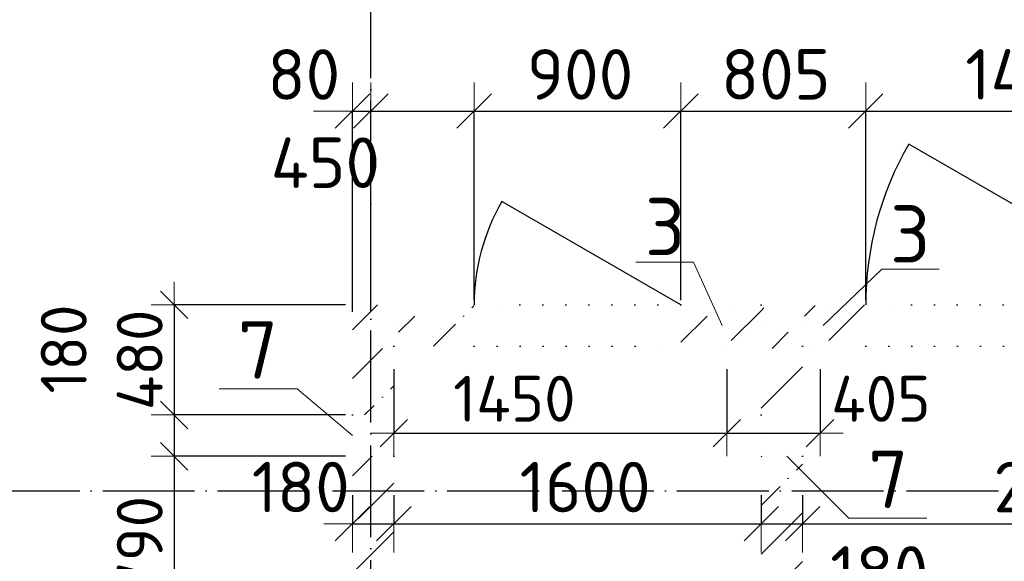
# Model space of a CAD drawing. Header units: millimetres. Extents: x -3495 to 109513, y -3287 to 62337.
# Tile 16 of 41: x 6871 to 11159, y 35312 to 37672. Entities that reach past the tile are written whole.
import ezdxf

# ---------------------------------------------------------------- set-up
doc = ezdxf.new("R2010")
doc.units = ezdxf.units.MM
doc.header["$PDMODE"] = 65
for name, pattern in [('______11', [500, 400, -50, 0, -50]), ('______5', [1100, 800, -100, 100, -100]), ('______9', [100, 0, -100])]:
    doc.linetypes.add(name, pattern=pattern)
for name, color, linetype, lineweight in [('Standard', 7, 'Continuous', 25), ('Ограждение_ 2D надпись', 7, 'Continuous', 13), ('Размерная линия_ общее', 7, 'Continuous', 13), ('Размерная линия_ общее_1', 7, 'Continuous', 13), ('Стена_ общее', 7, 'Continuous', 35)]:
    doc.layers.add(name, color=color, linetype=linetype, lineweight=lineweight)
doc.layers.add('Осевая линия_ общее', color=7, linetype='______5', lineweight=13, true_color=0xa0a0a0)
doc.styles.add('ISOCPEUR', font='ISOCPEUR')
doc.dimstyles.new('DIMSTYLE_10', dxfattribs={"dimtxt": 220, "dimasz": 250, "dimexe": 0, "dimexo": 0, "dimgap": 110, "dimtad": 0, "dimdec": 0, "dimrnd": 5, "dimzin": 12, "dimdsep": 46, "dimtxsty": 'ISOCPEUR', "dimblk1": 'ALL_ML_STRICH', "dimblk2": 'ALL_ML_STRICH', "dimsah": 1, "dimcen": 0, "dimclrd": 7, "dimclre": 256, "dimclrt": 7, "dimadec": 0, "dimazin": 0, "dimtfac": 1, "dimtdec": 0, "dimtix": 1, "dimtmove": 2, "dimatfit": 3, "dimfxl": 0, "dimtvp": 1.2, "dimtzin": 0, "dimlwd": 0, "dimlwe": -3, "dimarcsym": 0})
doc.dimstyles.new('DIMSTYLE_11', dxfattribs={"dimtxt": 220, "dimasz": 250, "dimexe": 0, "dimexo": 0, "dimgap": 110, "dimtad": 2, "dimdec": 0, "dimrnd": 5, "dimzin": 12, "dimdsep": 46, "dimtxsty": 'ISOCPEUR', "dimblk1": 'ALL_ML_STRICH', "dimblk2": 'ALL_ML_STRICH', "dimsah": 1, "dimcen": 0, "dimclrd": 7, "dimclre": 256, "dimclrt": 7, "dimadec": 0, "dimazin": 0, "dimtfac": 1, "dimtdec": 0, "dimtix": 1, "dimtmove": 2, "dimatfit": 3, "dimfxl": 0, "dimtvp": 1.2, "dimtzin": 0, "dimlwd": 0, "dimlwe": -3, "dimarcsym": 0})
doc.dimstyles.new('DIMSTYLE_3', dxfattribs={"dimtxt": 220, "dimasz": 250, "dimexe": 0, "dimexo": 0, "dimgap": 110, "dimtad": 2, "dimdec": 0, "dimrnd": 5, "dimzin": 12, "dimdsep": 46, "dimtxsty": 'ISOCPEUR', "dimblk1": 'ALL_ML_STRICH', "dimblk2": 'ALL_ML_STRICH', "dimsah": 1, "dimcen": 0, "dimclrd": 7, "dimclre": 256, "dimclrt": 7, "dimadec": 0, "dimazin": 0, "dimtfac": 1, "dimtdec": 0, "dimtix": 1, "dimtmove": 2, "dimatfit": 3, "dimfxl": 0, "dimtzin": 0, "dimlwd": 0, "dimlwe": -3, "dimarcsym": 0})
doc.dimstyles.new('DIMSTYLE_5', dxfattribs={"dimtxt": 200, "dimasz": 200, "dimexe": 0, "dimexo": 0, "dimgap": 100, "dimtad": 2, "dimdec": 0, "dimrnd": 5, "dimzin": 12, "dimdsep": 46, "dimtxsty": 'ISOCPEUR', "dimblk1": 'ALL_ML_STRICH', "dimblk2": 'ALL_ML_STRICH', "dimsah": 1, "dimcen": 0, "dimclrd": 7, "dimclre": 256, "dimclrt": 7, "dimadec": 0, "dimazin": 0, "dimtfac": 1, "dimtdec": 0, "dimtix": 1, "dimtmove": 2, "dimatfit": 3, "dimfxl": 0, "dimtzin": 0, "dimlwd": 0, "dimlwe": -3, "dimarcsym": 0})
doc.dimstyles.new('DIMSTYLE_7', dxfattribs={"dimtxt": 200, "dimasz": 200, "dimexe": 0, "dimexo": 0, "dimgap": 100, "dimtad": 2, "dimdec": 0, "dimrnd": 5, "dimzin": 12, "dimdsep": 46, "dimtxsty": 'ISOCPEUR', "dimblk1": 'ALL_ML_STRICH', "dimblk2": 'ALL_ML_STRICH', "dimsah": 1, "dimcen": 0, "dimclrd": 7, "dimclre": 256, "dimclrt": 7, "dimadec": 0, "dimazin": 0, "dimtfac": 1, "dimtdec": 0, "dimtix": 1, "dimtmove": 2, "dimatfit": 3, "dimfxl": 0, "dimtvp": 1.2, "dimtzin": 0, "dimlwd": 0, "dimlwe": -3, "dimarcsym": 0})
doc.dimstyles.new('DIMSTYLE_8', dxfattribs={"dimtxt": 220, "dimasz": 250, "dimexe": 0, "dimexo": 0, "dimgap": 110, "dimtad": 2, "dimdec": 0, "dimrnd": 5, "dimzin": 12, "dimdsep": 46, "dimtxsty": 'ISOCPEUR', "dimblk1": 'ALL_ML_STRICH', "dimblk2": 'ALL_ML_STRICH', "dimsah": 1, "dimcen": 0, "dimclrd": 7, "dimclre": 256, "dimclrt": 7, "dimadec": 0, "dimazin": 0, "dimtfac": 1, "dimtdec": 0, "dimtix": 1, "dimtmove": 2, "dimatfit": 3, "dimfxl": 0, "dimtvp": 1.2, "dimtzin": 0, "dimlwd": 0, "dimlwe": -3, "dimarcsym": 0})
doc.dimstyles.new('DIMSTYLE_9', dxfattribs={"dimtxt": 220, "dimasz": 250, "dimexe": 0, "dimexo": 0, "dimgap": 110, "dimtad": 0, "dimdec": 0, "dimrnd": 5, "dimzin": 12, "dimdsep": 46, "dimtxsty": 'ISOCPEUR', "dimblk1": 'ALL_ML_STRICH', "dimblk2": 'ALL_ML_STRICH', "dimsah": 1, "dimcen": 0, "dimclrd": 7, "dimclre": 256, "dimclrt": 7, "dimadec": 0, "dimazin": 0, "dimtfac": 1, "dimtdec": 0, "dimtix": 1, "dimtmove": 2, "dimatfit": 3, "dimfxl": 0, "dimtvp": 1.2, "dimtzin": 0, "dimlwd": 0, "dimlwe": -3, "dimarcsym": 0})
pattern_1 = [(45, (0, 0), (-212.132, 212.132), [400, -50, 0, -50]), (45, (-106.07, 106.07), (-212.132, 212.132), [800, -100, 100, -100])]

# ---------------------------------------------------------------- blocks, each defined once
blk = doc.blocks.new('ALL_ML_STRICH')
at = {"color": 0, "linetype": 'ByBlock', "lineweight": -2}
for p, q in [((0, -0.5), (0, 0.5)), ((-0.3, -0.3), (0.3, 0.3)), ((-1, 0), (0.5, 0))]:
    blk.add_line(p, q, dxfattribs=at)
blk = doc.blocks.new('*D57')
at = {"layer": 'DEFPOINTS', "color": 7, "linetype": 'Continuous', "lineweight": 13, "transparency": 33554687}
for p in [(8500, 36250), (9950, 36250), (8500, 35870.7)]:
    blk.add_point(p, dxfattribs=at)
at = {"layer": 'Размерная линия_ общее_1', "color": 253, "linetype": 'Continuous', "lineweight": -2, "true_color": 0xa0a0a0, "transparency": 33554687}
for p, q in [((8500, 36150), (8500, 35870.7)), ((9950, 36150), (9950, 35870.7))]:
    blk.add_line(p, q, dxfattribs=at)
at = {"layer": 'Размерная линия_ общее_1', "color": 7, "linetype": 'Continuous', "lineweight": -2, "transparency": 33554687}
blk.add_line((8500, 35870.7), (9950, 35870.7), dxfattribs=at)
at = {"layer": 'Размерная линия_ общее_1', "color": 7, "linetype": 'Continuous', "lineweight": 13, "transparency": 33554687, "xscale": 200, "yscale": 200, "zscale": 200, "rotation": 180}
blk.add_blockref('ALL_ML_STRICH', (8500, 35870.7), dxfattribs=at)
at = {"layer": 'Размерная линия_ общее_1', "color": 7, "linetype": 'Continuous', "lineweight": 13, "transparency": 33554687, "xscale": 200, "yscale": 200, "zscale": 200}
blk.add_blockref('ALL_ML_STRICH', (9950, 35870.7), dxfattribs=at)
at = {"layer": 'Размерная линия_ общее_1', "color": 7, "linetype": 'Continuous', "lineweight": 13, "transparency": 33554687, "insert": (9025, 36020.7), "char_height": 200, "width": 800, "attachment_point": 5, "style": 'ISOCPEUR'}
blk.add_mtext('\\A1;{1450}', dxfattribs=at)
blk = doc.blocks.new('*D58')
at = {"layer": 'DEFPOINTS', "color": 7, "linetype": 'Continuous', "lineweight": 13, "transparency": 33554687}
for p in [(9950, 36250), (10356.3, 36250), (9950, 35870.7)]:
    blk.add_point(p, dxfattribs=at)
at = {"layer": 'Размерная линия_ общее_1', "color": 253, "linetype": 'Continuous', "lineweight": -2, "true_color": 0xa0a0a0, "transparency": 33554687}
for p, q in [((9950, 36150), (9950, 35870.7)), ((10356.3, 36150), (10356.3, 35870.7))]:
    blk.add_line(p, q, dxfattribs=at)
at = {"layer": 'Размерная линия_ общее_1', "color": 7, "linetype": 'Continuous', "lineweight": -2, "transparency": 33554687}
blk.add_line((9950, 35870.7), (10356.3, 35870.7), dxfattribs=at)
at = {"layer": 'Размерная линия_ общее_1', "color": 7, "linetype": 'Continuous', "lineweight": 13, "transparency": 33554687, "xscale": 200, "yscale": 200, "zscale": 200, "rotation": 180}
blk.add_blockref('ALL_ML_STRICH', (9950, 35870.7), dxfattribs=at)
at = {"layer": 'Размерная линия_ общее_1', "color": 7, "linetype": 'Continuous', "lineweight": 13, "transparency": 33554687, "xscale": 200, "yscale": 200, "zscale": 200}
blk.add_blockref('ALL_ML_STRICH', (10356.3, 35870.7), dxfattribs=at)
at = {"layer": 'Размерная линия_ общее_1', "color": 7, "linetype": 'Continuous', "lineweight": 13, "transparency": 33554687, "insert": (10621.1, 36020.5), "char_height": 200, "width": 600, "attachment_point": 5, "style": 'ISOCPEUR'}
blk.add_mtext('\\A1;{405}', dxfattribs=at)
blk = doc.blocks.new('*D63')
at = {"layer": 'DEFPOINTS', "color": 7, "linetype": 'Continuous', "lineweight": 13, "transparency": 33554687}
for p in [(7543.3, 36430), (8320, 36430), (8320, 35950)]:
    blk.add_point(p, dxfattribs=at)
at = {"layer": 'Размерная линия_ общее_1', "color": 253, "linetype": 'Continuous', "lineweight": -2, "true_color": 0xa0a0a0, "transparency": 33554687}
for p, q in [((8290, 36430), (7543.3, 36430)), ((8290, 35950), (7543.3, 35950))]:
    blk.add_line(p, q, dxfattribs=at)
at = {"layer": 'Размерная линия_ общее_1', "color": 7, "linetype": 'Continuous', "lineweight": -2, "transparency": 33554687}
blk.add_line((7543.3, 36430), (7543.3, 35950), dxfattribs=at)
at = {"layer": 'Размерная линия_ общее_1', "color": 7, "linetype": 'Continuous', "lineweight": 13, "transparency": 33554687, "xscale": 200, "yscale": 200, "zscale": 200}
for p, rotation in [((7543.3, 36430), 90), ((7543.3, 35950), 270)]:
    blk.add_blockref('ALL_ML_STRICH', p, dxfattribs=dict(at, rotation=rotation))
at = {"layer": 'Размерная линия_ общее_1', "color": 7, "linetype": 'Continuous', "lineweight": 13, "transparency": 33554687, "insert": (7393.3, 36190), "char_height": 200, "width": 600, "attachment_point": 5, "rotation": 90, "style": 'ISOCPEUR'}
blk.add_mtext('\\A1;{480}', dxfattribs=at)
blk = doc.blocks.new('*D64')
at = {"layer": 'DEFPOINTS', "color": 7, "linetype": 'Continuous', "lineweight": 13, "transparency": 33554687}
for p in [(7543.3, 35950), (8320, 35950), (8320, 35770)]:
    blk.add_point(p, dxfattribs=at)
at = {"layer": 'Размерная линия_ общее_1', "color": 253, "linetype": 'Continuous', "lineweight": -2, "true_color": 0xa0a0a0, "transparency": 33554687}
for p, q in [((8290, 35950), (7543.3, 35950)), ((8290, 35770), (7543.3, 35770))]:
    blk.add_line(p, q, dxfattribs=at)
at = {"layer": 'Размерная линия_ общее_1', "color": 7, "linetype": 'Continuous', "lineweight": -2, "transparency": 33554687}
blk.add_line((7543.3, 35950), (7543.3, 35770), dxfattribs=at)
at = {"layer": 'Размерная линия_ общее_1', "color": 7, "linetype": 'Continuous', "lineweight": 13, "transparency": 33554687, "xscale": 200, "yscale": 200, "zscale": 200}
for p, rotation in [((7543.3, 35950), 90), ((7543.3, 35770), 270)]:
    blk.add_blockref('ALL_ML_STRICH', p, dxfattribs=dict(at, rotation=rotation))
at = {"layer": 'Размерная линия_ общее_1', "color": 7, "linetype": 'Continuous', "lineweight": 13, "transparency": 33554687, "insert": (7062.5, 36237.2), "char_height": 200, "width": 600, "attachment_point": 5, "rotation": 90, "style": 'ISOCPEUR'}
blk.add_mtext('\\A1;{180}', dxfattribs=at)
blk = doc.blocks.new('*D65')
at = {"layer": 'DEFPOINTS', "color": 7, "linetype": 'Continuous', "lineweight": 13, "transparency": 33554687}
for p in [(7543.3, 35770), (8320, 35770), (8320, 34980)]:
    blk.add_point(p, dxfattribs=at)
at = {"layer": 'Размерная линия_ общее_1', "color": 253, "linetype": 'Continuous', "lineweight": -2, "true_color": 0xa0a0a0, "transparency": 33554687}
for p, q in [((8290, 35770), (7543.3, 35770)), ((8290, 34980), (7543.3, 34980))]:
    blk.add_line(p, q, dxfattribs=at)
at = {"layer": 'Размерная линия_ общее_1', "color": 7, "linetype": 'Continuous', "lineweight": -2, "transparency": 33554687}
blk.add_line((7543.3, 35770), (7543.3, 34980), dxfattribs=at)
at = {"layer": 'Размерная линия_ общее_1', "color": 7, "linetype": 'Continuous', "lineweight": 13, "transparency": 33554687, "xscale": 200, "yscale": 200, "zscale": 200}
for p, rotation in [((7543.3, 35770), 90), ((7543.3, 34980), 270)]:
    blk.add_blockref('ALL_ML_STRICH', p, dxfattribs=dict(at, rotation=rotation))
at = {"layer": 'Размерная линия_ общее_1', "color": 7, "linetype": 'Continuous', "lineweight": 13, "transparency": 33554687, "insert": (7393.3, 35385), "char_height": 200, "width": 600, "attachment_point": 5, "rotation": 90, "style": 'ISOCPEUR'}
blk.add_mtext('\\A1;{790}', dxfattribs=at)
blk = doc.blocks.new('*D67')
at = {"layer": 'DEFPOINTS', "color": 7, "linetype": 'Continuous', "lineweight": 13, "transparency": 33554687}
for p in [(8320, 35620), (8500, 35620), (8320, 35475.9)]:
    blk.add_point(p, dxfattribs=at)
at = {"layer": 'Размерная линия_ общее', "color": 253, "linetype": 'Continuous', "lineweight": -2, "true_color": 0xa0a0a0, "transparency": 33554687}
for p, q in [((8320, 35600), (8320, 35475.9)), ((8500, 35600), (8500, 35475.9))]:
    blk.add_line(p, q, dxfattribs=at)
at = {"layer": 'Размерная линия_ общее', "color": 7, "linetype": 'Continuous', "lineweight": -2, "transparency": 33554687}
blk.add_line((8320, 35475.9), (8500, 35475.9), dxfattribs=at)
at = {"layer": 'Размерная линия_ общее', "color": 7, "linetype": 'Continuous', "lineweight": 13, "transparency": 33554687, "xscale": 250, "yscale": 250, "zscale": 250, "rotation": 180}
blk.add_blockref('ALL_ML_STRICH', (8320, 35475.9), dxfattribs=at)
at = {"layer": 'Размерная линия_ общее', "color": 7, "linetype": 'Continuous', "lineweight": 13, "transparency": 33554687, "xscale": 250, "yscale": 250, "zscale": 250}
blk.add_blockref('ALL_ML_STRICH', (8500, 35475.9), dxfattribs=at)
at = {"layer": 'Размерная линия_ общее', "color": 7, "linetype": 'Continuous', "lineweight": 13, "transparency": 33554687, "insert": (8094.7, 35636.1), "char_height": 220, "width": 660, "attachment_point": 5, "style": 'ISOCPEUR'}
blk.add_mtext('\\A1;{180}', dxfattribs=at)
blk = doc.blocks.new('*D68')
at = {"layer": 'DEFPOINTS', "color": 7, "linetype": 'Continuous', "lineweight": 13, "transparency": 33554687}
for p in [(8500, 35620), (10100, 35620), (8500, 35475.9)]:
    blk.add_point(p, dxfattribs=at)
at = {"layer": 'Размерная линия_ общее', "color": 253, "linetype": 'Continuous', "lineweight": -2, "true_color": 0xa0a0a0, "transparency": 33554687}
for p, q in [((8500, 35600), (8500, 35475.9)), ((10100, 35600), (10100, 35475.9))]:
    blk.add_line(p, q, dxfattribs=at)
at = {"layer": 'Размерная линия_ общее', "color": 7, "linetype": 'Continuous', "lineweight": -2, "transparency": 33554687}
blk.add_line((8500, 35475.9), (10100, 35475.9), dxfattribs=at)
at = {"layer": 'Размерная линия_ общее', "color": 7, "linetype": 'Continuous', "lineweight": 13, "transparency": 33554687, "xscale": 250, "yscale": 250, "zscale": 250, "rotation": 180}
blk.add_blockref('ALL_ML_STRICH', (8500, 35475.9), dxfattribs=at)
at = {"layer": 'Размерная линия_ общее', "color": 7, "linetype": 'Continuous', "lineweight": 13, "transparency": 33554687, "xscale": 250, "yscale": 250, "zscale": 250}
blk.add_blockref('ALL_ML_STRICH', (10100, 35475.9), dxfattribs=at)
at = {"layer": 'Размерная линия_ общее', "color": 7, "linetype": 'Continuous', "lineweight": 13, "transparency": 33554687, "insert": (9333, 35635.9), "char_height": 220, "width": 880, "attachment_point": 5, "style": 'ISOCPEUR'}
blk.add_mtext('\\A1;{1600}', dxfattribs=at)
blk = doc.blocks.new('*D69')
at = {"layer": 'DEFPOINTS', "color": 7, "linetype": 'Continuous', "lineweight": 13, "transparency": 33554687}
for p in [(10100, 35620), (10280, 35620), (10100, 35475.9)]:
    blk.add_point(p, dxfattribs=at)
at = {"layer": 'Размерная линия_ общее', "color": 253, "linetype": 'Continuous', "lineweight": -2, "true_color": 0xa0a0a0, "transparency": 33554687}
for p, q in [((10100, 35600), (10100, 35475.9)), ((10280, 35600), (10280, 35475.9))]:
    blk.add_line(p, q, dxfattribs=at)
at = {"layer": 'Размерная линия_ общее', "color": 7, "linetype": 'Continuous', "lineweight": -2, "transparency": 33554687}
blk.add_line((10100, 35475.9), (10280, 35475.9), dxfattribs=at)
at = {"layer": 'Размерная линия_ общее', "color": 7, "linetype": 'Continuous', "lineweight": 13, "transparency": 33554687, "xscale": 250, "yscale": 250, "zscale": 250, "rotation": 180}
blk.add_blockref('ALL_ML_STRICH', (10100, 35475.9), dxfattribs=at)
at = {"layer": 'Размерная линия_ общее', "color": 7, "linetype": 'Continuous', "lineweight": 13, "transparency": 33554687, "xscale": 250, "yscale": 250, "zscale": 250}
blk.add_blockref('ALL_ML_STRICH', (10280, 35475.9), dxfattribs=at)
at = {"layer": 'Размерная линия_ общее', "color": 7, "linetype": 'Continuous', "lineweight": 13, "transparency": 33554687, "insert": (10613.9, 35268.5), "char_height": 220, "width": 660, "attachment_point": 5, "style": 'ISOCPEUR'}
blk.add_mtext('\\A1;{180}', dxfattribs=at)
blk = doc.blocks.new('*D70')
at = {"layer": 'DEFPOINTS', "color": 7, "linetype": 'Continuous', "lineweight": 13, "transparency": 33554687}
for p in [(10280, 35620), (12940, 35620), (10280, 35475.9)]:
    blk.add_point(p, dxfattribs=at)
at = {"layer": 'Размерная линия_ общее', "color": 253, "linetype": 'Continuous', "lineweight": -2, "true_color": 0xa0a0a0, "transparency": 33554687}
for p, q in [((10280, 35600), (10280, 35475.9)), ((12940, 35600), (12940, 35475.9))]:
    blk.add_line(p, q, dxfattribs=at)
at = {"layer": 'Размерная линия_ общее', "color": 7, "linetype": 'Continuous', "lineweight": -2, "transparency": 33554687}
blk.add_line((10280, 35475.9), (12940, 35475.9), dxfattribs=at)
at = {"layer": 'Размерная линия_ общее', "color": 7, "linetype": 'Continuous', "lineweight": 13, "transparency": 33554687, "xscale": 250, "yscale": 250, "zscale": 250, "rotation": 180}
blk.add_blockref('ALL_ML_STRICH', (10280, 35475.9), dxfattribs=at)
at = {"layer": 'Размерная линия_ общее', "color": 7, "linetype": 'Continuous', "lineweight": 13, "transparency": 33554687, "xscale": 250, "yscale": 250, "zscale": 250}
blk.add_blockref('ALL_ML_STRICH', (12940, 35475.9), dxfattribs=at)
at = {"layer": 'Размерная линия_ общее', "color": 7, "linetype": 'Continuous', "lineweight": 13, "transparency": 33554687, "insert": (11421, 35635.9), "char_height": 220, "width": 880, "attachment_point": 5, "style": 'ISOCPEUR'}
blk.add_mtext('\\A1;{2660}', dxfattribs=at)
blk = doc.blocks.new('*D72')
at = {"layer": 'DEFPOINTS', "color": 7, "linetype": 'Continuous', "lineweight": 13, "transparency": 33554687}
for p in [(8320, 37274), (8320, 36380), (8400, 36380)]:
    blk.add_point(p, dxfattribs=at)
at = {"layer": 'Размерная линия_ общее', "color": 253, "linetype": 'Continuous', "lineweight": -2, "true_color": 0xa0a0a0, "transparency": 33554687}
for p, q in [((8320, 36400), (8320, 37274)), ((8400, 36400), (8400, 37274))]:
    blk.add_line(p, q, dxfattribs=at)
at = {"layer": 'Размерная линия_ общее', "color": 7, "linetype": 'Continuous', "lineweight": -2, "transparency": 33554687}
blk.add_line((8320, 37274), (8400, 37274), dxfattribs=at)
at = {"layer": 'Размерная линия_ общее', "color": 7, "linetype": 'Continuous', "lineweight": 13, "transparency": 33554687, "xscale": 250, "yscale": 250, "zscale": 250}
blk.add_blockref('ALL_ML_STRICH', (8400, 37274), dxfattribs=at)
at = {"layer": 'Размерная линия_ общее', "color": 7, "linetype": 'Continuous', "lineweight": 13, "transparency": 33554687, "xscale": 250, "yscale": 250, "zscale": 250, "rotation": 180}
blk.add_blockref('ALL_ML_STRICH', (8320, 37274), dxfattribs=at)
at = {"layer": 'Размерная линия_ общее', "color": 7, "linetype": 'Continuous', "lineweight": 13, "transparency": 33554687, "insert": (8108.1, 37433.4), "char_height": 220, "width": 440, "attachment_point": 5, "style": 'ISOCPEUR'}
blk.add_mtext('\\A1;{80}', dxfattribs=at)
blk = doc.blocks.new('*D73')
at = {"layer": 'DEFPOINTS', "color": 7, "linetype": 'Continuous', "lineweight": 13, "transparency": 33554687}
for p in [(8400, 37274), (8850, 36430), (8400, 36380)]:
    blk.add_point(p, dxfattribs=at)
at = {"layer": 'Размерная линия_ общее', "color": 253, "linetype": 'Continuous', "lineweight": -2, "true_color": 0xa0a0a0, "transparency": 33554687}
for p, q in [((8400, 36400), (8400, 37274)), ((8850, 36450), (8850, 37274))]:
    blk.add_line(p, q, dxfattribs=at)
at = {"layer": 'Размерная линия_ общее', "color": 7, "linetype": 'Continuous', "lineweight": -2, "transparency": 33554687}
blk.add_line((8400, 37274), (8850, 37274), dxfattribs=at)
at = {"layer": 'Размерная линия_ общее', "color": 7, "linetype": 'Continuous', "lineweight": 13, "transparency": 33554687, "xscale": 250, "yscale": 250, "zscale": 250, "rotation": 180}
blk.add_blockref('ALL_ML_STRICH', (8400, 37274), dxfattribs=at)
at = {"layer": 'Размерная линия_ общее', "color": 7, "linetype": 'Continuous', "lineweight": 13, "transparency": 33554687, "xscale": 250, "yscale": 250, "zscale": 250}
blk.add_blockref('ALL_ML_STRICH', (8850, 37274), dxfattribs=at)
at = {"layer": 'Размерная линия_ общее', "color": 7, "linetype": 'Continuous', "lineweight": 13, "transparency": 33554687, "insert": (8202.1, 37049), "char_height": 220, "width": 660, "attachment_point": 5, "style": 'ISOCPEUR'}
blk.add_mtext('\\A1;{450}', dxfattribs=at)
blk = doc.blocks.new('*D74')
at = {"layer": 'DEFPOINTS', "color": 7, "linetype": 'Continuous', "lineweight": 13, "transparency": 33554687}
for p in [(8850, 37274), (8850, 36430), (9750, 36430)]:
    blk.add_point(p, dxfattribs=at)
at = {"layer": 'Размерная линия_ общее', "color": 253, "linetype": 'Continuous', "lineweight": -2, "true_color": 0xa0a0a0, "transparency": 33554687}
for p, q in [((8850, 36450), (8850, 37274)), ((9750, 36450), (9750, 37274))]:
    blk.add_line(p, q, dxfattribs=at)
at = {"layer": 'Размерная линия_ общее', "color": 7, "linetype": 'Continuous', "lineweight": -2, "transparency": 33554687}
blk.add_line((8850, 37274), (9750, 37274), dxfattribs=at)
at = {"layer": 'Размерная линия_ общее', "color": 7, "linetype": 'Continuous', "lineweight": 13, "transparency": 33554687, "xscale": 250, "yscale": 250, "zscale": 250, "rotation": 180}
blk.add_blockref('ALL_ML_STRICH', (8850, 37274), dxfattribs=at)
at = {"layer": 'Размерная линия_ общее', "color": 7, "linetype": 'Continuous', "lineweight": 13, "transparency": 33554687, "xscale": 250, "yscale": 250, "zscale": 250}
blk.add_blockref('ALL_ML_STRICH', (9750, 37274), dxfattribs=at)
at = {"layer": 'Размерная линия_ общее', "color": 7, "linetype": 'Continuous', "lineweight": 13, "transparency": 33554687, "insert": (9311, 37434), "char_height": 220, "width": 660, "attachment_point": 5, "style": 'ISOCPEUR'}
blk.add_mtext('\\A1;{900}', dxfattribs=at)
blk = doc.blocks.new('*D75')
at = {"layer": 'DEFPOINTS', "color": 7, "linetype": 'Continuous', "lineweight": 13, "transparency": 33554687}
for p in [(9750, 37274), (9750, 36430), (10555, 36430)]:
    blk.add_point(p, dxfattribs=at)
at = {"layer": 'Размерная линия_ общее', "color": 253, "linetype": 'Continuous', "lineweight": -2, "true_color": 0xa0a0a0, "transparency": 33554687}
for p, q in [((9750, 36450), (9750, 37274)), ((10555, 36450), (10555, 37274))]:
    blk.add_line(p, q, dxfattribs=at)
at = {"layer": 'Размерная линия_ общее', "color": 7, "linetype": 'Continuous', "lineweight": -2, "transparency": 33554687}
blk.add_line((9750, 37274), (10555, 37274), dxfattribs=at)
at = {"layer": 'Размерная линия_ общее', "color": 7, "linetype": 'Continuous', "lineweight": 13, "transparency": 33554687, "xscale": 250, "yscale": 250, "zscale": 250, "rotation": 180}
blk.add_blockref('ALL_ML_STRICH', (9750, 37274), dxfattribs=at)
at = {"layer": 'Размерная линия_ общее', "color": 7, "linetype": 'Continuous', "lineweight": 13, "transparency": 33554687, "xscale": 250, "yscale": 250, "zscale": 250}
blk.add_blockref('ALL_ML_STRICH', (10555, 37274), dxfattribs=at)
at = {"layer": 'Размерная линия_ общее', "color": 7, "linetype": 'Continuous', "lineweight": 13, "transparency": 33554687, "insert": (10163.5, 37434), "char_height": 220, "width": 660, "attachment_point": 5, "style": 'ISOCPEUR'}
blk.add_mtext('\\A1;{805}', dxfattribs=at)
blk = doc.blocks.new('*D76')
at = {"layer": 'DEFPOINTS', "color": 7, "linetype": 'Continuous', "lineweight": 13, "transparency": 33554687}
for p in [(10555, 37274), (10555, 36430), (11955, 36430)]:
    blk.add_point(p, dxfattribs=at)
at = {"layer": 'Размерная линия_ общее', "color": 253, "linetype": 'Continuous', "lineweight": -2, "true_color": 0xa0a0a0, "transparency": 33554687}
for p, q in [((10555, 36450), (10555, 37274)), ((11955, 36450), (11955, 37274))]:
    blk.add_line(p, q, dxfattribs=at)
at = {"layer": 'Размерная линия_ общее', "color": 7, "linetype": 'Continuous', "lineweight": -2, "transparency": 33554687}
blk.add_line((10555, 37274), (11955, 37274), dxfattribs=at)
at = {"layer": 'Размерная линия_ общее', "color": 7, "linetype": 'Continuous', "lineweight": 13, "transparency": 33554687, "xscale": 250, "yscale": 250, "zscale": 250, "rotation": 180}
blk.add_blockref('ALL_ML_STRICH', (10555, 37274), dxfattribs=at)
at = {"layer": 'Размерная линия_ общее', "color": 7, "linetype": 'Continuous', "lineweight": 13, "transparency": 33554687, "xscale": 250, "yscale": 250, "zscale": 250}
blk.add_blockref('ALL_ML_STRICH', (11955, 37274), dxfattribs=at)
at = {"layer": 'Размерная линия_ общее', "color": 7, "linetype": 'Continuous', "lineweight": 13, "transparency": 33554687, "insert": (11277, 37434), "char_height": 220, "width": 880, "attachment_point": 5, "style": 'ISOCPEUR'}
blk.add_mtext('\\A1;{1400}', dxfattribs=at)
blk = doc.blocks.new('СЛОЖНЫЙ_ОБЪЕКТ_9')
at = {"layer": 'Осевая линия_ общее', "color": 253, "linetype": '______11', "lineweight": -3, "true_color": 0xa0a0a0, "transparency": 33554687}
for p, q in [((8400, -2590), (8400, 47490)), ((-2770, 35620), (18570, 35620))]:
    blk.add_line(p, q, dxfattribs=at)

msp = doc.modelspace()

# ---------------------------------------------------------------- hatches: boundary and pattern name
at = {"layer": 'Стена_ общее', "linetype": 'Continuous', "lineweight": 18, "transparency": 33554687}
h = msp.add_hatch(dxfattribs=at)
h.set_pattern_fill('__________539', scale=100, style=0, pattern_type=2)
h.set_pattern_definition(pattern_1)
h.paths.add_polyline_path([(8500, 35950), (8500, 36430), (8320, 36430), (8320, 35950)], flags=0)
h = msp.add_hatch(dxfattribs=at)
h.set_pattern_fill('__________539', scale=100, style=0, pattern_type=2)
h.set_pattern_definition(pattern_1)
h.paths.add_polyline_path([(8500, 36250), (8850, 36250), (8850, 36430), (8500, 36430)], flags=0)
h = msp.add_hatch(dxfattribs=at)
h.set_pattern_fill('__________539', scale=100, style=0, pattern_type=2)
h.set_pattern_definition(pattern_1)
h.paths.add_polyline_path([(9929.8, 36430), (9750, 36430), (9750, 36250), (9929.8, 36250)], flags=0)
h = msp.add_hatch(dxfattribs=at)
h.set_pattern_fill('__________539', scale=100, style=0, pattern_type=2)
h.set_pattern_definition(pattern_1)
h.paths.add_polyline_path([(9969.8, 36250), (10100, 36250), (10100, 36430), (9969.8, 36430)], flags=0)
h = msp.add_hatch(dxfattribs=at)
h.set_pattern_fill('__________539', scale=100, style=0, pattern_type=2)
h.set_pattern_definition(pattern_1)
h.paths.add_polyline_path([(10280, 35950), (10280, 36430), (10100, 36430), (10100, 35950)], flags=0)
h = msp.add_hatch(dxfattribs=at)
h.set_pattern_fill('__________539', scale=100, style=0, pattern_type=2)
h.set_pattern_definition(pattern_1)
h.paths.add_polyline_path([(10280, 36250), (10335, 36250), (10335, 36430), (10280, 36430)], flags=0)
h = msp.add_hatch(dxfattribs=at)
h.set_pattern_fill('__________539', scale=100, style=0, pattern_type=2)
h.set_pattern_definition(pattern_1)
h.paths.add_polyline_path([(10555, 36430), (10375, 36430), (10375, 36250), (10555, 36250)], flags=0)
h = msp.add_hatch(dxfattribs=at)
h.set_pattern_fill('__________539', scale=100, style=0, pattern_type=2)
h.set_pattern_definition(pattern_1)
h.paths.add_polyline_path([(8500, 34980), (8500, 35770), (8320, 35770), (8320, 34980)], flags=0)
h = msp.add_hatch(dxfattribs=at)
h.set_pattern_fill('__________539', scale=100, style=0, pattern_type=2)
h.set_pattern_definition(pattern_1)
h.paths.add_polyline_path([(10280, 34980), (10280, 35770), (10100, 35770), (10100, 34980)], flags=0)

# ---------------------------------------------------------------- linework, layer by layer
at = {"layer": 'Ограждение_ 2D надпись', "color": 7, "linetype": 'Continuous', "lineweight": 13, "transparency": 33554687}
for points in [[(8320, 35860), (8079.6, 36063.8), (7739.6, 36063.8)], [(10211.9, 35770), (10481.8, 35500.1), (10821.8, 35500.1)]]:
    msp.add_lwpolyline(points, dxfattribs=at)
at = {"layer": 'Осевая линия_ общее', "color": 7, "linetype": 'Continuous', "lineweight": 13, "transparency": 33554687}
for points in [[(9929.8, 36340), (9804.4, 36616.2), (9554.4, 36616.2)], [(10369.9, 36340), (10625.2, 36584.5), (10875.2, 36584.5)]]:
    msp.add_lwpolyline(points, dxfattribs=at)
at = {"layer": 'Стена_ общее', "color": 7, "linetype": 'Continuous', "lineweight": 25, "transparency": 33554687}
for p, q in [((11955, 36430), (10742.6, 37130)), ((9750, 36430), (8970.6, 36880))]:
    msp.add_line(p, q, dxfattribs=at)
at = {"layer": 'Стена_ общее', "color": 7, "linetype": '______9', "lineweight": -3, "transparency": 33554687}
for p, q in [((8500, 36250), (8500, 36430)), ((9750, 36430), (8850, 36430)), ((9750, 36430), (8850, 36430)), ((9969.8, 36430), (9929.8, 36430)), ((9969.8, 36430), (9929.8, 36430)), ((10100, 36430), (10100, 36250)), ((10280, 36250), (10280, 36430)), ((10375, 36430), (10335, 36430)), ((10375, 36430), (10335, 36430)), ((11955, 36430), (10555, 36430)), ((11955, 36430), (10555, 36430)), ((8850, 36250), (9750, 36250)), ((8850, 36250), (9750, 36250)), ((9929.8, 36250), (9969.8, 36250)), ((9929.8, 36250), (9969.8, 36250)), ((10335, 36250), (10375, 36250)), ((10335, 36250), (10375, 36250)), ((10555, 36250), (11955, 36250)), ((10555, 36250), (11955, 36250)), ((8320, 35950), (8320, 35770)), ((8320, 35950), (8320, 35770)), ((8500, 35770), (8500, 35950)), ((8500, 35770), (8500, 35950)), ((10100, 35950), (10100, 35770)), ((10100, 35950), (10100, 35770)), ((10280, 35770), (10280, 35950)), ((10280, 35770), (10280, 35950))]:
    msp.add_line(p, q, dxfattribs=at)
at = {"layer": 'Стена_ общее', "color": 7, "linetype": 'Continuous', "lineweight": 25, "transparency": 33554687}
for centre, radius in [((11955, 36430), 1400), ((9750, 36430), 900)]:
    msp.add_arc(centre, radius, 150, 180, dxfattribs=at)

# ---------------------------------------------------------------- block references
at = {"layer": 'Осевая линия_ общее', "color": 253, "linetype": '______11', "lineweight": -3, "true_color": 0xa0a0a0, "transparency": 33554687}
msp.add_blockref('СЛОЖНЫЙ_ОБЪЕКТ_9', (0, 0), dxfattribs=at)

# ---------------------------------------------------------------- texts
at = {"layer": 'Standard', "color": 7, "linetype": 'Continuous', "lineweight": 13, "transparency": 33554687, "char_height": 250, "width": 272.222, "attachment_point": 5, "style": 'ISOCPEUR'}
for s, insert in [('\\A1;{\\fISOCPEUR|i0|b0;\\H250.000000;\\W1.000000;\\C7;3}\\P', (9681, 36770.6)), ('\\A1;{\\fISOCPEUR|i0|b0;\\H250.000000;\\W1.000000;\\C7;3}\\P', (10748.6, 36738.8)), ('\\A1;{\\fISOCPEUR|i0|b0;\\H250.000000;\\W1.000000;\\C7;7}\\P', (7908.2, 36233.4)), ('\\A1;{\\fISOCPEUR|i0|b0;\\H250.000000;\\W1.000000;\\C7;7}\\P', (10653.2, 35669.7))]:
    msp.add_mtext(s, dxfattribs=dict(at, insert=insert))

# ---------------------------------------------------------------- dimensions: what is measured, and where the dimension line sits
at = {"layer": 'Размерная линия_ общее', "color": 7, "linetype": 'Continuous', "lineweight": 13, "transparency": 33554687}
for base, p1, p2, dimstyle, picture, middle in [((8400, 37274), (8320, 36400), (8400, 36400), 'DIMSTYLE_11', '*D72', (8108.1, 37433.4)), ((9750, 37274), (8850, 36450), (9750, 36450), 'DIMSTYLE_3', '*D74', (9311, 37434)), ((10555, 37274), (9750, 36450), (10555, 36450), 'DIMSTYLE_3', '*D75', (10163.5, 37434)), ((11955, 37274), (10555, 36450), (11955, 36450), 'DIMSTYLE_3', '*D76', (11277, 37434)), ((8850, 37274), (8400, 36400), (8850, 36450), 'DIMSTYLE_10', '*D73', (8202.1, 37049)), ((8500, 35475.9), (8320, 35600), (8500, 35600), 'DIMSTYLE_8', '*D67', (8094.7, 35636.1)), ((10100, 35475.9), (8500, 35600), (10100, 35600), 'DIMSTYLE_3', '*D68', (9333, 35635.9)), ((12940, 35475.9), (10280, 35600), (12940, 35600), 'DIMSTYLE_3', '*D70', (11421, 35635.9)), ((10280, 35475.9), (10100, 35600), (10280, 35600), 'DIMSTYLE_9', '*D69', (10613.9, 35268.5))]:
    dim = msp.add_linear_dim(base=base, p1=p1, p2=p2, dimstyle=dimstyle, override={"dimpost": '<>', "dimclrd": 7, "dimclre": 253, "dimclrt": 7, "dimlwd": 0, "dimlwe": 65533}, dxfattribs=at)
    dim.commit()
    dim.dimension.update_dxf_attribs({"geometry": picture, "text_midpoint": middle, "dimtype": 160})
at = {"layer": 'Размерная линия_ общее_1', "color": 7, "linetype": 'Continuous', "lineweight": 13, "transparency": 33554687}
for base, p1, p2, dimstyle, picture, middle in [((7543.3, 35770), (8290, 35950), (8290, 35770), 'DIMSTYLE_7', '*D64', (7062.5, 36237.2)), ((7543.3, 35950), (8290, 36430), (8290, 35950), 'DIMSTYLE_7', '*D63', (7393.3, 36190)), ((7543.3, 34980), (8290, 35770), (8290, 34980), 'DIMSTYLE_5', '*D65', (7393.3, 35385))]:
    dim = msp.add_linear_dim(base=base, p1=p1, p2=p2, angle=270, dimstyle=dimstyle, override={"dimpost": '<>', "dimclrd": 7, "dimclre": 253, "dimclrt": 7, "dimlwd": 0, "dimlwe": 65533}, dxfattribs=at)
    dim.commit()
    dim.dimension.update_dxf_attribs({"geometry": picture, "text_midpoint": middle, "dimtype": 160})
for base, p1, p2, dimstyle, picture, middle in [((9950, 35870.7), (8500, 36150), (9950, 36150), 'DIMSTYLE_5', '*D57', (9025, 36020.7)), ((10356.3, 35870.7), (9950, 36150), (10356.3, 36150), 'DIMSTYLE_7', '*D58', (10621.1, 36020.5))]:
    dim = msp.add_linear_dim(base=base, p1=p1, p2=p2, dimstyle=dimstyle, override={"dimpost": '<>', "dimclrd": 7, "dimclre": 253, "dimclrt": 7, "dimlwd": 0, "dimlwe": 65533}, dxfattribs=at)
    dim.commit()
    dim.dimension.update_dxf_attribs({"geometry": picture, "text_midpoint": middle, "dimtype": 160})

doc.saveas('drawing.dxf')
